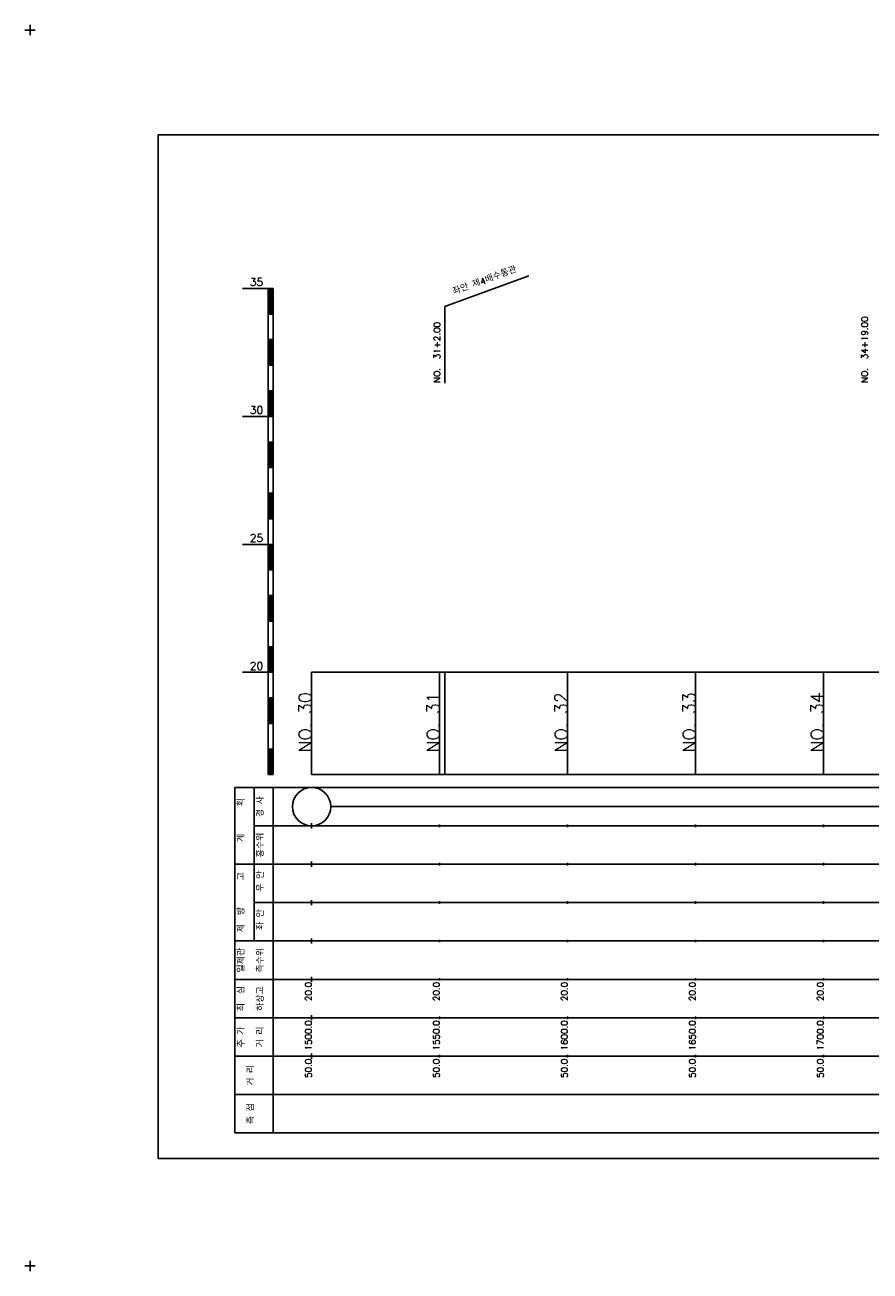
# Model space of a CAD drawing. Extents: x -504 to 685, y -2 to 2900.
# Tile 8 of 12: x -2 to 328, y 1447 to 1934. Entities that reach past the tile are written whole.
import ezdxf
from ezdxf.enums import TextEntityAlignment as Align

# ---------------------------------------------------------------- set-up
doc = ezdxf.new("R2010")
doc.units = 0
doc.header["$LTSCALE"] = 5
for name, color, linetype in [('BOX', 5, 'CONTINUOUS'), ('DT1', 3, 'CONTINUOUS'), ('LT1', 4, 'CONTINUOUS'), ('ST1', 7, 'CONTINUOUS')]:
    doc.layers.add(name, color=color, linetype=linetype)
doc.styles.add('GHS', font='ROMANS.shx', dxfattribs={"bigfont": 'GHS.shx'})

msp = doc.modelspace()

# ---------------------------------------------------------------- linework, layer by layer
at = {"layer": 'BOX'}
msp.add_lwpolyline([(50, 1491), (650, 1491), (650, 1891), (50, 1891), (50, 1491)], dxfattribs=at)
at = {"layer": 'LT1', "linetype": 'CONTINUOUS'}
for p, q in [((162, 1824), (194.89, 1835.97)), ((162, 1794), (162, 1824))]:
    msp.add_line(p, q, dxfattribs=at)
at = {"layer": 'LT1'}
for p, q in [((83, 1831), (93, 1831)), ((93, 1641), (93, 1831)), ((93, 1831), (95, 1831)), ((93.5, 1830.8), (93.5, 1821.2)), ((94, 1830.8), (94, 1821.2)), ((94.5, 1830.8), (94.5, 1821.2)), ((95, 1641), (95, 1831)), ((93, 1821), (95, 1821)), ((93, 1811), (95, 1811)), ((93.5, 1810.8), (93.5, 1801.2)), ((94, 1810.8), (94, 1801.2)), ((94.5, 1810.8), (94.5, 1801.2)), ((93, 1801), (95, 1801)), ((93, 1791), (95, 1791)), ((93.5, 1790.8), (93.5, 1781.2)), ((94, 1790.8), (94, 1781.2)), ((94.5, 1790.8), (94.5, 1781.2)), ((83, 1781), (93, 1781)), ((93, 1781), (95, 1781)), ((93, 1771), (95, 1771)), ((93.5, 1770.8), (93.5, 1761.2)), ((94, 1770.8), (94, 1761.2)), ((94.5, 1770.8), (94.5, 1761.2)), ((93, 1761), (95, 1761)), ((93, 1751), (95, 1751)), ((93.5, 1750.8), (93.5, 1741.2)), ((94, 1750.8), (94, 1741.2)), ((94.5, 1750.8), (94.5, 1741.2)), ((93, 1741), (95, 1741)), ((83, 1731), (93, 1731)), ((93, 1731), (95, 1731)), ((93.5, 1730.8), (93.5, 1721.2)), ((94, 1730.8), (94, 1721.2)), ((94.5, 1730.8), (94.5, 1721.2)), ((93, 1721), (95, 1721)), ((93, 1711), (95, 1711)), ((93.5, 1710.8), (93.5, 1701.2)), ((94, 1710.8), (94, 1701.2)), ((94.5, 1710.8), (94.5, 1701.2)), ((93, 1701), (95, 1701)), ((93, 1691), (95, 1691)), ((93.5, 1690.8), (93.5, 1681.2)), ((94, 1690.8), (94, 1681.2)), ((94.5, 1690.8), (94.5, 1681.2)), ((83, 1681), (93, 1681)), ((93, 1681), (95, 1681)), ((110, 1641), (110, 1681)), ((160, 1641), (160, 1681)), ((162, 1641), (162, 1681)), ((210, 1641), (210, 1681)), ((260, 1641), (260, 1681)), ((310, 1641), (310, 1681)), ((93, 1671), (95, 1671)), ((93.5, 1670.8), (93.5, 1661.2)), ((94, 1670.8), (94, 1661.2)), ((94.5, 1670.8), (94.5, 1661.2)), ((110, 1673.24), (110, 1675.24)), ((160, 1673.74), (160, 1674.74)), ((210, 1673.74), (210, 1674.74)), ((260, 1673.74), (260, 1674.74)), ((310, 1673.74), (310, 1674.74)), ((93, 1661), (95, 1661)), ((93, 1651), (95, 1651)), ((93.5, 1650.8), (93.5, 1641.2)), ((94, 1650.8), (94, 1641.2)), ((94.5, 1650.8), (94.5, 1641.2)), ((93, 1641), (95, 1641)), ((110, 1641), (610, 1641)), ((110, 1620), (110, 1622)), ((160, 1620.5), (160, 1621.5)), ((210, 1620.5), (210, 1621.5)), ((260, 1620.5), (260, 1621.5)), ((310, 1620.5), (310, 1621.5)), ((110, 1605), (110, 1607)), ((160, 1605.5), (160, 1606.5)), ((210, 1605.5), (210, 1606.5)), ((260, 1605.5), (260, 1606.5)), ((310, 1605.5), (310, 1606.5)), ((110, 1590), (110, 1592)), ((160, 1590.5), (160, 1591.5)), ((210, 1590.5), (210, 1591.5)), ((260, 1590.5), (260, 1591.5)), ((310, 1590.5), (310, 1591.5)), ((110, 1575), (110, 1577)), ((160, 1575.5), (160, 1576.5)), ((210, 1575.5), (210, 1576.5)), ((260, 1575.5), (260, 1576.5)), ((310, 1575.5), (310, 1576.5)), ((110, 1560), (110, 1562)), ((160, 1560.5), (160, 1561.5)), ((210, 1560.5), (210, 1561.5)), ((260, 1560.5), (260, 1561.5)), ((310, 1560.5), (310, 1561.5)), ((110, 1545), (110, 1547)), ((160, 1545.5), (160, 1546.5)), ((210, 1545.5), (210, 1546.5)), ((260, 1545.5), (260, 1546.5)), ((310, 1545.5), (310, 1546.5)), ((110, 1530), (110, 1532)), ((160, 1530.5), (160, 1531.5)), ((210, 1530.5), (210, 1531.5)), ((260, 1530.5), (260, 1531.5)), ((310, 1530.5), (310, 1531.5))]:
    msp.add_line(p, q, dxfattribs=at)
msp.add_lwpolyline([(110, 1681), (160, 1681), (210, 1681), (260, 1681), (310, 1681), (360, 1681), (410, 1681), (460, 1681), (510, 1681), (560, 1681), (610, 1681)], dxfattribs=at)
at = {"layer": 'ST1'}
for p, q in [((0, 1930), (0, 1934)), ((-2, 1932), (2, 1932)), ((80, 1501), (80, 1636)), ((80, 1636), (623, 1636)), ((87.5, 1606), (87.5, 1636)), ((95, 1501), (95, 1636)), ((87.5, 1621), (623, 1621)), ((80, 1606), (623, 1606)), ((87.5, 1576), (87.5, 1606)), ((87.5, 1591), (623, 1591)), ((80, 1576), (623, 1576)), ((80, 1561), (623, 1561)), ((80, 1546), (623, 1546)), ((80, 1531), (623, 1531)), ((80, 1516), (623, 1516)), ((80, 1501), (623, 1501)), ((-2, 1449), (2, 1449)), ((0, 1447), (0, 1451))]:
    msp.add_line(p, q, dxfattribs=at)
at = {"layer": 'ST1', "linetype": 'CONTINUOUS'}
msp.add_line((117.5, 1628.5), (602.5, 1628.5), dxfattribs=at)
msp.add_circle((110, 1628.5), 7.5, dxfattribs=at)

# ---------------------------------------------------------------- texts
at = {"layer": 'DT1', "linetype": 'CONTINUOUS', "style": 'GHS'}
for s, rotation, p in [('좌안 제4배수통관', 20, (178, 1832.99)), ('경 사', 90, (91.25, 1628.5)), ('  획', 90, (83.75, 1628.5)), ('홍수위', 90, (91.25, 1613.5)), ('   계', 90, (83.75, 1613.5)), (' 우 안', 90, (91.25, 1598.5)), ('   고', 90, (83.75, 1598.5)), (' 제  방', 90, (83.75, 1583.5)), (' 좌 안', 90, (91.25, 1583.5)), ('일제관', 90, (83.75, 1568.5)), ('측수위', 90, (91.25, 1568.5)), ('최  심', 90, (83.75, 1553.5)), ('하상고', 90, (91.25, 1553.5)), ('추 가', 90, (83.75, 1538.5)), ('거 리', 90, (91.25, 1538.5)), ('거 리', 90, (87.5, 1523.5)), ('측 점', 90, (87.5, 1508.5))]:
    msp.add_text(s, height=2.5, rotation=rotation, dxfattribs=at).set_placement(p, align=Align.CENTER)
at = {"layer": 'DT1', "style": 'GHS'}
for s, p in [('35', (91, 1832)), ('30', (91, 1782)), ('25', (91, 1732)), ('20', (91, 1682))]:
    msp.add_text(s, height=3, dxfattribs=at).set_placement(p, align=Align.RIGHT)
at = {"layer": 'DT1', "linetype": 'CONTINUOUS', "style": 'GHS'}
for s, p in [('NO.  31+2.00', (160.25, 1794.12)), ('NO.  34+19.00', (327.25, 1794.12))]:
    msp.add_text(s, height=2.5, rotation=90, dxfattribs=at).set_placement(p)
at = {"layer": 'DT1', "style": 'GHS'}
for s, height, p in [('NO. 30', 5, (110, 1673.24)), ('NO. 31', 5, (160, 1673.24)), ('NO. 32', 5, (210, 1673.24)), ('NO. 33', 5, (260, 1673.24)), ('NO. 34', 5, (310, 1673.24)), (' 20.0', 2.5, (110, 1560)), (' 20.0', 2.5, (160, 1560)), (' 20.0', 2.5, (210, 1560)), (' 20.0', 2.5, (260, 1560)), (' 20.0', 2.5, (310, 1560)), ('  1500.0', 2.5, (110, 1545)), ('  1550.0', 2.5, (160, 1545)), ('  1600.0', 2.5, (210, 1545)), ('  1650.0', 2.5, (260, 1545)), ('  1700.0', 2.5, (310, 1545)), ('  50.0', 2.5, (110, 1530)), ('  50.0', 2.5, (160, 1530)), ('  50.0', 2.5, (210, 1530)), ('  50.0', 2.5, (260, 1530)), ('  50.0', 2.5, (310, 1530))]:
    msp.add_text(s, height=height, rotation=90, dxfattribs=at).set_placement(p, align=Align.RIGHT)

doc.saveas('drawing.dxf')
